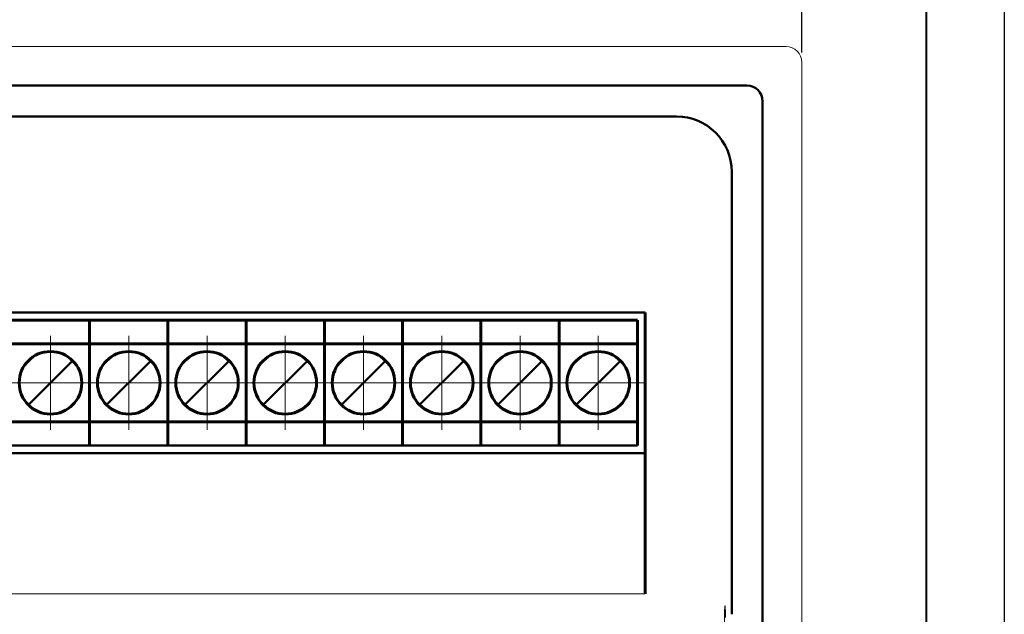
# Model space of a CAD drawing. Header units: millimetres. Extents: x 0 to 420, y 0 to 297.
# Tile 21 of 22: x 357 to 420, y 193 to 231. Entities that reach past the tile are written whole.
import ezdxf
from ezdxf.lldxf.tags import DXFTag

# ---------------------------------------------------------------- set-up
doc = ezdxf.new("R2010")
doc.units = ezdxf.units.MM
doc.linetypes.add('K5LT_AXLED', pattern=[19.5, 15, -1.5, 1.5, -1.5])
doc.linetypes.add('K5LT_BASIC', pattern=[0])
doc.layers.get('0').update_dxf_attribs({"color": 255})
for name, color, linetype in [('0 VIEW1', 7, 'Continuous'), ('0 VIEW4', 7, 'Continuous'), ('work', 251, 'Continuous'), ('ФОРМАТ', 7, 'Continuous')]:
    doc.layers.add(name, color=color, linetype=linetype)
doc.layers.add('main', color=5, linetype='Continuous', lineweight=50)
doc.styles.get("Standard").update_dxf_attribs({"font": 'win_eskd.shx', "width": 0.8, "oblique": 15})
tags = doc.linetypes.add('New Line6', pattern=[0.5, 0.2, -0.3]).pattern_tags.tags
tags[6:7] = [DXFTag(74, 4), DXFTag(75, 0), DXFTag(340, '0'), DXFTag(46, 1.0), DXFTag(50, 0.0), DXFTag(44, 0.0), DXFTag(45, 0.0)]
tags[4:5] = [DXFTag(74, 4), DXFTag(75, 0), DXFTag(340, '0'), DXFTag(46, 1.0), DXFTag(50, 0.0), DXFTag(44, 0.0), DXFTag(45, 0.0)]
doc.dimstyles.new('ISO-25', dxfattribs={"dimtxt": 3.5, "dimasz": 3.5, "dimexe": 1.25, "dimexo": 0.625, "dimtad": 1, "dimtxsty": 'Standard', "dimcen": 2.5, "dimadec": 0, "dimazin": 0, "dimtfac": 1, "dimtmove": 0, "dimatfit": 3, "dimfxl": 1, "dimarcsym": 0})

# ---------------------------------------------------------------- blocks, each defined once
blk = doc.blocks.new('*D8')
at = {"layer": 'Defpoints', "color": 0, "transparency": 16777216}
for p in [(407.057, 237.099), (306.057, 228.424), (407.057, 228.424)]:
    blk.add_point(p, dxfattribs=at)
at = {"layer": 'work', "color": 0, "lineweight": -2, "transparency": 16777216}
for p, q in [((306.057, 229.049), (306.057, 238.349)), ((407.057, 229.049), (407.057, 238.349)), ((309.557, 237.099), (403.557, 237.099))]:
    blk.add_line(p, q, dxfattribs=at)
at = {"layer": 'work', "color": 0, "transparency": 16777216}
for points in [[(309.557, 237.683), (309.557, 236.516), (306.057, 237.099)], [(403.557, 237.683), (403.557, 236.516), (407.057, 237.099)]]:
    blk.add_solid(points, dxfattribs=at)
at = {"layer": 'work', "color": 0, "transparency": 16777216, "insert": (356.557, 239.474), "char_height": 3.5, "attachment_point": 5}
blk.add_mtext('101', dxfattribs=at)

msp = doc.modelspace()

# ---------------------------------------------------------------- linework, layer by layer
at = {"color": 7, "linetype": 'New Line6', "lineweight": 15, "ltscale": 5}
for p, q in [((406.057, 229.424), (307.057, 229.424)), ((407.057, 185.408), (407.057, 228.424))]:
    msp.add_line(p, q, dxfattribs=at)
at = {"color": 7, "linetype": 'Continuous', "lineweight": 15}
msp.add_arc((406.057, 228.424), 1, 0, 90, dxfattribs=at)
at = {"color": 7, "linetype": 'New Line6', "lineweight": 15, "ltscale": 5}
msp.add_ellipse((402.156, 190.424), major_axis=(0, 3.25), ratio=0.017455, start_param=5.590007, end_param=10.117919, dxfattribs=at)
at = {"layer": '0 VIEW1', "color": 5, "linetype": 'K5LT_BASIC', "lineweight": 60}
for p, q in [((397.057, 212.424), (397.057, 194.441)), ((356.557, 211.924), (361.557, 211.924)), ((361.557, 211.924), (366.557, 211.924)), ((361.557, 211.924), (361.557, 210.424)), ((361.557, 211.924), (361.557, 210.424)), ((366.557, 211.924), (371.557, 211.924)), ((366.557, 211.924), (366.557, 210.424)), ((366.557, 211.924), (366.557, 210.424)), ((371.557, 211.924), (376.557, 211.924)), ((371.557, 211.924), (371.557, 210.424)), ((371.557, 211.924), (371.557, 210.424)), ((376.557, 211.924), (381.557, 211.924)), ((376.557, 211.924), (376.557, 210.424)), ((376.557, 211.924), (376.557, 210.424)), ((381.557, 211.924), (386.557, 211.924)), ((381.557, 211.924), (381.557, 210.424)), ((381.557, 211.924), (381.557, 210.424)), ((386.557, 211.924), (391.557, 211.924)), ((386.557, 211.924), (386.557, 210.424)), ((386.557, 211.924), (386.557, 210.424)), ((391.557, 211.924), (391.557, 210.424)), ((391.557, 211.924), (391.557, 210.424)), ((391.557, 211.924), (396.557, 211.924)), ((396.557, 211.924), (396.557, 210.424)), ((356.557, 210.424), (361.557, 210.424)), ((361.557, 210.424), (366.557, 210.424)), ((361.557, 210.424), (361.557, 205.424)), ((361.557, 210.424), (361.557, 205.424)), ((366.557, 210.424), (366.557, 205.424)), ((366.557, 210.424), (366.557, 205.424)), ((366.557, 210.424), (371.557, 210.424)), ((371.557, 210.424), (371.557, 205.424)), ((371.557, 210.424), (371.557, 205.424)), ((371.557, 210.424), (376.557, 210.424)), ((376.557, 210.424), (376.557, 205.424)), ((376.557, 210.424), (376.557, 205.424)), ((376.557, 210.424), (381.557, 210.424)), ((381.557, 210.424), (386.557, 210.424)), ((381.557, 210.424), (381.557, 205.424)), ((381.557, 210.424), (381.557, 205.424)), ((386.557, 210.424), (386.557, 205.424)), ((386.557, 210.424), (386.557, 205.424)), ((386.557, 210.424), (391.557, 210.424)), ((391.557, 210.424), (391.557, 205.424)), ((391.557, 210.424), (391.557, 205.424)), ((391.557, 210.424), (396.557, 210.424)), ((396.557, 210.424), (396.557, 205.424)), ((396.557, 206.424), (396.557, 210.424)), ((356.557, 205.424), (361.557, 205.424)), ((361.557, 205.424), (366.557, 205.424)), ((361.557, 205.424), (361.557, 203.924)), ((361.557, 205.424), (361.557, 203.924)), ((366.557, 205.424), (371.557, 205.424)), ((366.557, 205.424), (366.557, 203.924)), ((366.557, 205.424), (366.557, 203.924)), ((371.557, 205.424), (376.557, 205.424)), ((371.557, 205.424), (371.557, 203.924)), ((371.557, 205.424), (371.557, 203.924)), ((376.557, 205.424), (381.557, 205.424)), ((376.557, 205.424), (376.557, 203.924)), ((376.557, 205.424), (376.557, 203.924)), ((381.557, 205.424), (386.557, 205.424)), ((381.557, 205.424), (381.557, 203.924)), ((381.557, 205.424), (381.557, 203.924)), ((386.557, 205.424), (391.557, 205.424)), ((386.557, 205.424), (386.557, 203.924)), ((386.557, 205.424), (386.557, 203.924)), ((391.557, 205.424), (391.557, 203.924)), ((391.557, 205.424), (391.557, 203.924)), ((391.557, 205.424), (396.557, 205.424)), ((396.557, 205.424), (396.557, 203.924))]:
    msp.add_line(p, q, dxfattribs=at)
for centre in [(359.057, 207.924), (364.057, 207.924), (369.057, 207.924), (374.057, 207.924), (379.057, 207.924), (384.057, 207.924), (389.057, 207.924), (394.057, 207.924)]:
    msp.add_circle(centre, 2, dxfattribs=at)
at = {"layer": '0 VIEW4', "color": 4, "linetype": 'K5LT_AXLED', "lineweight": 18}
for p, q in [((359.057, 207.924), (359.057, 210.924)), ((364.057, 207.924), (364.057, 210.924)), ((369.057, 207.924), (369.057, 210.924)), ((374.057, 207.924), (374.057, 210.924)), ((379.057, 207.924), (379.057, 210.924)), ((384.057, 207.924), (384.057, 210.924)), ((389.057, 207.924), (389.057, 210.924)), ((394.057, 207.924), (394.057, 210.924)), ((359.057, 207.924), (356.057, 207.924)), ((359.057, 207.924), (359.057, 204.924)), ((359.057, 207.924), (362.057, 207.924)), ((364.057, 207.924), (361.057, 207.924)), ((364.057, 207.924), (364.057, 204.924)), ((364.057, 207.924), (367.057, 207.924)), ((369.057, 207.924), (366.057, 207.924)), ((369.057, 207.924), (369.057, 204.924)), ((369.057, 207.924), (372.057, 207.924)), ((374.057, 207.924), (371.057, 207.924)), ((374.057, 207.924), (377.057, 207.924)), ((374.057, 207.924), (374.057, 204.924)), ((379.057, 207.924), (376.057, 207.924)), ((379.057, 207.924), (382.057, 207.924)), ((379.057, 207.924), (379.057, 204.924)), ((384.057, 207.924), (381.057, 207.924)), ((384.057, 207.924), (387.057, 207.924)), ((384.057, 207.924), (384.057, 204.924)), ((389.057, 207.924), (386.057, 207.924)), ((389.057, 207.924), (392.057, 207.924)), ((389.057, 207.924), (389.057, 204.924)), ((394.057, 207.924), (391.057, 207.924)), ((394.057, 207.924), (394.057, 204.924)), ((394.057, 207.924), (397.057, 207.924))]:
    msp.add_line(p, q, dxfattribs=at)
at = {"layer": 'main'}
for p, q in [((309.557, 226.924), (403.557, 226.924)), ((404.557, 225.924), (404.557, 185.424)), ((399.057, 224.95), (314.057, 224.95)), ((402.584, 193.124), (402.584, 221.424)), ((316.057, 212.424), (397.057, 212.424)), ((357.643, 206.51), (360.472, 209.338)), ((362.643, 206.51), (365.472, 209.338)), ((367.643, 206.51), (370.472, 209.338)), ((372.643, 206.51), (375.472, 209.338)), ((377.643, 206.51), (380.472, 209.338)), ((382.643, 206.51), (385.472, 209.338)), ((387.643, 206.51), (390.472, 209.338)), ((392.643, 206.51), (395.472, 209.338)), ((316.557, 203.924), (396.557, 203.924)), ((396.879, 203.424), (316.235, 203.424)), ((396.953, 203.424), (396.879, 203.424))]:
    msp.add_line(p, q, dxfattribs=at)
at = {"layer": 'main', "linetype": 'Continuous', "lineweight": 0}
msp.add_line((316.057, 194.441), (397.057, 194.441), dxfattribs=at)
at = {"layer": 'main'}
for centre, radius in [((403.557, 225.924), 1), ((399.057, 221.424), 3.526)]:
    msp.add_arc(centre, radius, 0, 90, dxfattribs=at)
at = {"layer": 'ФОРМАТ', "color": 0, "lineweight": 40}
msp.add_line((415, 292), (415, 5), dxfattribs=at)
at = {"layer": 'ФОРМАТ', "color": 0}
msp.add_lwpolyline([(0, 297), (420, 297), (420, 0), (0, 0)], close=True, dxfattribs=at)

# ---------------------------------------------------------------- dimensions: what is measured, and where the dimension line sits
at = {"layer": 'work', "color": 2}
dim = msp.add_linear_dim(base=(407.057, 237.099), p1=(306.057, 228.424), p2=(407.057, 228.424), dimstyle='ISO-25', dxfattribs=at)
dim.commit()
dim.dimension.update_dxf_attribs({"geometry": '*D8', "text_midpoint": (356.557, 239.474)})

doc.saveas('drawing.dxf')
